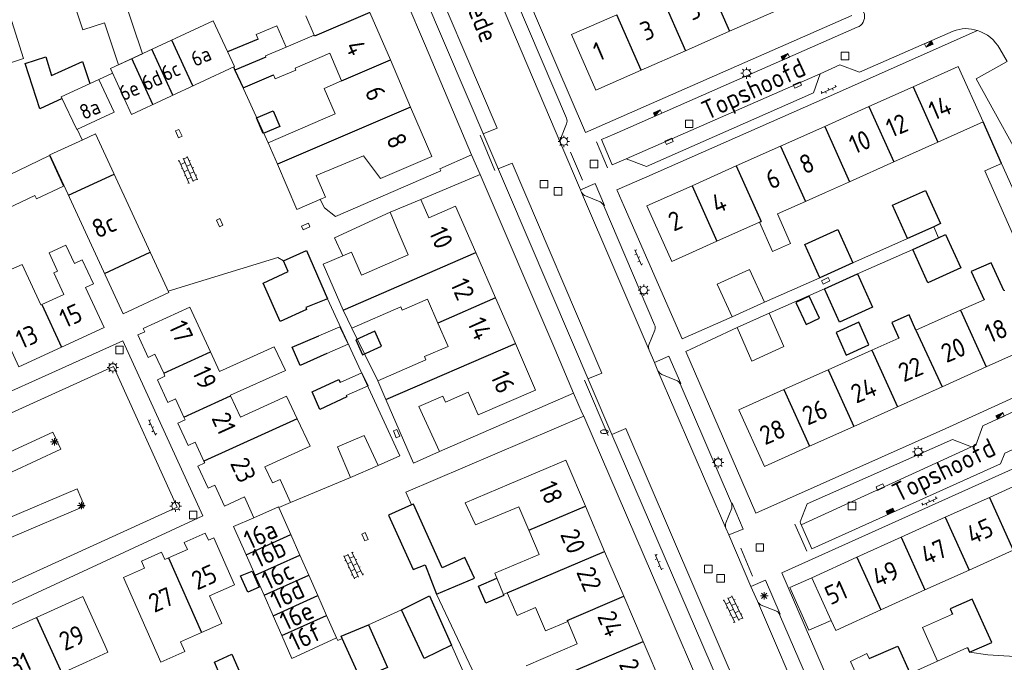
# Model space of a CAD drawing. Extents: x 168769 to 512904, y 516715 to 1559940.
# Tile 102 of 256: x 169920 to 170050, y 519334 to 519419. Entities that reach past the tile are written whole.
import ezdxf

# ---------------------------------------------------------------- set-up
doc = ezdxf.new("R2010")
doc.units = 0
doc.header["$MEASUREMENT"] = 0
doc.layers.get('0').update_dxf_attribs({"linetype": 'CONTINUOUS'})
for name, color, linetype, lineweight in [('B01_HOOFDGEBOUW', 10, 'CONTINUOUS', 0), ('B02_bijgebouw', 12, 'CONTINUOUS', 0), ('B07_scheidingsmuur', 14, 'CONTINUOUS', 25), ('Q04_wegmarkering', 7, 'CONTINUOUS', 0), ('Q21_LANTAARNPAAL', 7, 'CONTINUOUS', 18), ('Q23_kolk', 7, 'CONTINUOUS', 18), ('Q26_BOOM', 7, 'CONTINUOUS', 18), ('Q28_rioolput', 7, 'CONTINUOUS', 18), ('Q92_BRANDKRAAN', 7, 'CONTINUOUS', 0), ('Q96_STRAATKOLK', 7, 'CONTINUOUS', 0), ('Q97_TROTTOIRKOLK', 7, 'CONTINUOUS', 0), ('S02_symb_open_verh', 7, 'CONTINUOUS', 13), ('T05_SCHUTTING', 7, 'CONTINUOUS', 25), ('T51_CULTUURSCHEIDING', 3, 'CONTINUOUS', 0), ('V00_kant_verharding', 252, 'CONTINUOUS', 0), ('V11_VERKEERSDREMPEL', 7, 'CONTINUOUS', 0)]:
    doc.layers.add(name, color=color, linetype=linetype, lineweight=lineweight)
for name, color, linetype in [('B11_dakrand_hoofdgebouw', 20, 'CONTINUOUS'), ('B14_dakrand_bijgebouw', 30, 'CONTINUOUS'), ('Z02_Huisnummer', 253, 'CONTINUOUS'), ('Z06_STRAATNAAM', 7, 'CONTINUOUS')]:
    doc.layers.add(name, color=color, linetype=linetype)
doc.styles.add('ISOCP', font='isocp.shx', dxfattribs={"height": 1.8})

# ---------------------------------------------------------------- blocks, each defined once
blk = doc.blocks.new('Q21')
at = {"color": 0}
for points in [[(-1.5, 0), (-1, 0)], [(-1.06, 1.06), (-0.71, 0.71)], [(0, 1.5), (0, 1)], [(1.06, 1.06), (0.71, 0.71)], [(1.5, 0), (1, 0)], [(-1.06, -1.06), (-0.71, -0.71)], [(0, -1.5), (0, -1)], [(1.06, -1.06), (0.71, -0.71)]]:
    blk.add_lwpolyline(points, dxfattribs=at)
blk.add_circle((0, 0), 1, dxfattribs=at)
blk = doc.blocks.new('Q26')
at = {"color": 0}
for p, q in [((-1, 0), (1, 0)), ((-0.7, 0.7), (0.7, -0.7)), ((0.7, 0.7), (-0.7, -0.7)), ((0, 1), (0, -1))]:
    blk.add_line(p, q, dxfattribs=at)
blk = doc.blocks.new('Q28')
at = {"color": 0}
blk.add_lwpolyline([(1, 1), (1, -1), (-1, -1), (-1, 1)], close=True, dxfattribs=at)
blk = doc.blocks.new('Q23')
at = {"color": 0}
blk.add_lwpolyline([(0.99, -0.5), (-0.99, -0.5), (-0.99, 0.5), (0.99, 0.5), (0.99, -0.5)], dxfattribs=at)
blk = doc.blocks.new('Q92')
at = {"color": 0}
blk.add_ellipse((0, 0), major_axis=(-0.991, 0), ratio=0.499983, start_param=1.570796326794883, end_param=7.853981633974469, dxfattribs=at)
blk = doc.blocks.new('S024')
at = {"color": 0}
for p, q in [((0, 1.2), (6.7, 1.2)), ((0, 0), (6.7, 0)), ((0.2, 1.2), (0.2, 0)), ((1.25, 1.5), (1.25, 1.2)), ((1.25, 0), (1.25, -1.2)), ((2.3, 1.2), (2.3, 0)), ((3.35, 1.5), (3.35, 1.2)), ((3.35, 0), (3.35, -1.2)), ((4.4, 1.2), (4.4, 0)), ((5.45, 1.5), (5.45, 1.2)), ((5.45, 0), (5.45, -1.2)), ((6.5, 1.2), (6.5, 0)), ((0, -1.2), (6.7, -1.2)), ((0.2, -1.2), (0.2, -1.5)), ((2.3, -1.2), (2.3, -1.5)), ((4.4, -1.2), (4.4, -1.5)), ((6.5, -1.2), (6.5, -1.5))]:
    blk.add_line(p, q, dxfattribs=at)
blk = doc.blocks.new('S026')
for p, q in [((0, 0), (4.4, 0)), ((0.2, 0.5), (0.2, 0)), ((1.2, 0), (1.2, -0.5)), ((2.2, 0.5), (2.2, 0)), ((3.2, 0), (3.2, -0.5)), ((4.2, 0.5), (4.2, 0))]:
    blk.add_line(p, q)
blk = doc.blocks.new('Q96')
for p, q in [((-1, 0.88), (1, 0.88)), ((-1, 0.75), (1, 0.75)), ((-1, 0.63), (1, 0.63)), ((-1, 0.5), (1, 0.5)), ((-1, 0.38), (1, 0.38)), ((-1, 0.25), (1, 0.25)), ((-1, 0.12), (1, 0.12))]:
    blk.add_line(p, q)
at = {"color": 0}
blk.add_lwpolyline([(1, 1), (1, 0), (-1, 0), (-1, 1), (1, 1)], dxfattribs=at)
blk = doc.blocks.new('Q97')
blk.add_hatch(color=256).paths.add_polyline_path([(-1, 1), (-1, 0), (1, 1)])
blk.add_line((1, 1), (-1, 0))
at = {"color": 0}
for points in [[(-1, 0), (-1, 1), (1, 1), (1, 0), (-1, 0)], [(0, 0.8), (0, 1)]]:
    blk.add_lwpolyline(points, dxfattribs=at)

msp = doc.modelspace()

# ---------------------------------------------------------------- linework, layer by layer
at = {"layer": 'B01_HOOFDGEBOUW'}
for p, q in [((169925.75, 519375.93), (169920.09, 519373.32)), ((169931.46, 519336.57), (169928.54, 519343)), ((169925.77, 519332.89), (169928.99, 519334.35))]:
    msp.add_line(p, q, dxfattribs=at)
for points in [[(169920.52, 519430.19), (169920.77, 519429.43), (169920.22, 519429.24), (169921.05, 519426.77), (169921.6, 519426.95), (169923.11, 519422.44), (169926.61, 519423.61), (169928.56, 519417.79), (169931.41, 519418.74), (169933.27, 519413.18)], [(169918.42, 519421.28), (169914.28, 519419.97), (169911.97, 519427.27), (169905.59, 519425.24), (169908.04, 519417.52), (169911.61, 519418.65), (169913.16, 519413.76), (169916.88, 519414.94), (169917.51, 519412.98), (169920.73, 519414.01), (169918.42, 519421.28)], [(169932.49, 519426.44), (169936.44, 519414.65)], [(169969.15, 519413.83), (169966.46, 519420.08)], [(169999.04, 519419.8), (169993.06, 519417.17), (169996.28, 519409.84), (170002.26, 519412.48)], [(170013.94, 519417.61), (170019.77, 519420.17)], [(169958.01, 519419.64), (169959.08, 519417.09)], [(169955.38, 519415.52), (169954.17, 519418.35), (169951.44, 519417.18), (169951.71, 519416.56)], [(170008.1, 519415.04), (170013.94, 519417.61)], [(169959.08, 519417.09), (169955.38, 519415.52)], [(169936.44, 519414.65), (169933.27, 519413.18)], [(169955.38, 519415.52), (169952.65, 519414.35)], [(169953.95, 519411.32), (169956.69, 519412.49), (169956.58, 519412.75), (169961.15, 519414.7), (169962.72, 519411.05)], [(170002.26, 519412.48), (170008.1, 519415.04)], [(169952.71, 519414.21), (169952.65, 519414.35)], [(169971.82, 519407.59), (169969.15, 519413.83)], [(170041.44, 519402.98), (170047.4, 519405.64), (170044.12, 519412.96), (170038.17, 519410.29)], [(169953.95, 519411.32), (169953.72, 519411.85)], [(169962.72, 519411.05), (169960.42, 519410.06), (169961.87, 519406.69)], [(170038.17, 519410.29), (170032.33, 519407.68)], [(169974.62, 519401.08), (169971.82, 519407.59)], [(170032.33, 519407.68), (170026.49, 519405.06)], [(169953.03, 519402.9), (169961.87, 519406.69)], [(170026.49, 519405.06), (170020.65, 519402.45)], [(169953.03, 519402.9), (169954.25, 519400.05)], [(170035.6, 519400.36), (170041.44, 519402.98)], [(170020.65, 519402.45), (170014.8, 519399.83)], [(169960.57, 519395.7), (169959.37, 519398.58), (169965.61, 519401.15), (169967.86, 519398.17), (169974.62, 519401.08)], [(170029.76, 519397.75), (170035.6, 519400.36)], [(169954.25, 519400.05), (169956.81, 519394.09), (169960.15, 519395.52)], [(170014.8, 519399.83), (170008.97, 519397.22)], [(170026.58, 519396.32), (170029.76, 519397.75)], [(170008.97, 519397.22), (170003.02, 519394.56), (170006.3, 519387.24), (170012.25, 519389.9)], [(169960.15, 519395.52), (169960.57, 519395.7)], [(169973.18, 519395.41), (169969.12, 519393.72)], [(169974.23, 519392.98), (169973.18, 519395.41)], [(170020.26, 519393.49), (170023.93, 519395.13)], [(170023.93, 519395.13), (170024.06, 519395.19)], [(170024.06, 519395.19), (170026.58, 519396.32)], [(169980.43, 519388.41), (169977.77, 519394.52), (169974.23, 519392.98)], [(169970.2, 519391.19), (169969.12, 519393.72)], [(170020.26, 519393.49), (170021.99, 519389.6)], [(169971.52, 519388.11), (169970.2, 519391.19)], [(170012.25, 519389.9), (170017.87, 519392.42)], [(170017.87, 519392.42), (170019.61, 519388.54)], [(169923.16, 519381.55), (169926.03, 519382.87), (169924.72, 519385.72), (169925.21, 519385.94), (169924.1, 519388.35), (169926.32, 519389.37), (169927.44, 519386.95), (169928.49, 519387.43), (169929.95, 519384.26), (169928.93, 519383.79), (169931.36, 519378.52)], [(170021.99, 519389.6), (170019.61, 519388.54)], [(169962.87, 519387.98), (169960.3, 519386.86)], [(169971.52, 519388.11), (169965.33, 519385.42), (169964.01, 519388.47), (169962.87, 519387.98)], [(169980.43, 519388.41), (169983.04, 519382.41)], [(169925.75, 519375.93), (169920.09, 519373.32), (169917.51, 519378.92), (169916.01, 519382.05), (169918.69, 519383.28), (169917.64, 519385.53), (169920.55, 519386.82), (169923.03, 519381.49), (169923.16, 519381.55)], [(169960.3, 519386.86), (169962.93, 519380.81)], [(170050.25, 519383.41), (170050.15, 519383.37)], [(169974.04, 519382.26), (169970.71, 519380.81)], [(169975.41, 519379.1), (169974.04, 519382.26)], [(169983.04, 519382.41), (169985.65, 519376.4)], [(170047.52, 519382.18), (170044.42, 519380.79)], [(169942.7, 519381.21), (169936.52, 519378.38)], [(169942.7, 519381.21), (169945.4, 519375.31)], [(169964.07, 519378.42), (169962.93, 519380.81)], [(169964.07, 519378.42), (169970.53, 519381.22)], [(169970.53, 519381.22), (169970.71, 519380.81)], [(170044.42, 519380.79), (170038.53, 519378.15)], [(169931.36, 519378.52), (169925.75, 519375.93)], [(169936.52, 519378.38), (169936.72, 519377.94), (169935.81, 519377.52), (169937.17, 519374.55), (169938.08, 519374.97), (169939.23, 519372.46)], [(169959.73, 519377.42), (169962.5, 519378.6), (169963.59, 519376.31), (169960.76, 519375.06)], [(169975.41, 519379.1), (169976.76, 519376.01), (169973.66, 519374.66), (169973.84, 519374.24), (169967.49, 519371.47)], [(170036.25, 519377.12), (170032.72, 519375.53)], [(169953.8, 519375.97), (169946.61, 519372.68)], [(169948.07, 519369.49), (169948.03, 519369.58), (169955.3, 519372.81), (169953.8, 519375.97)], [(169985.65, 519376.4), (169988.32, 519370.25), (169980.74, 519366.96), (169979.44, 519369.95), (169976.45, 519368.65), (169976.09, 519369.46), (169972.89, 519368.07)], [(170047.79, 519373.3), (170053.62, 519375.92)], [(169945.4, 519375.31), (169946.61, 519372.68)], [(170032.72, 519375.53), (170026.94, 519372.93)], [(170041.97, 519370.68), (170047.79, 519373.3)], [(169939.23, 519372.46), (169939.4, 519372.07), (169938.4, 519371.61), (169939.78, 519368.61), (169940.78, 519369.07), (169941.89, 519366.66)], [(169962.52, 519371.23), (169965.4, 519372.52), (169966.2, 519370.8), (169963.33, 519369.52)], [(170026.94, 519372.93), (170021.11, 519370.31)], [(169967.49, 519371.47), (169968.57, 519368.98)], [(170036.09, 519368.04), (170041.97, 519370.68)], [(169956.84, 519366.47), (169955.44, 519369.45), (169949.37, 519366.65), (169948.07, 519369.49)], [(170021.11, 519370.31), (170015.17, 519367.65), (170018.54, 519360.15), (170024.48, 519362.82)], [(169975.64, 519362.13), (169972.22, 519360.58), (169968.57, 519368.98)], [(169972.89, 519368.07), (169975.64, 519362.13)], [(170030.31, 519365.44), (170036.09, 519368.04)], [(169941.89, 519366.66), (169942.05, 519366.3), (169941.1, 519365.86), (169942.44, 519362.91), (169943.4, 519363.35), (169944.55, 519360.84)], [(169952.6, 519360.13), (169958.55, 519362.86), (169956.84, 519366.47)], [(170024.48, 519362.82), (170030.31, 519365.44)], [(169944.55, 519360.84), (169944.64, 519360.63), (169943.73, 519360.22), (169945.08, 519357.28), (169945.99, 519357.7), (169947.26, 519354.93)], [(169953.58, 519357.99), (169952.6, 519360.13)], [(169994.9, 519354.92), (169992.31, 519361.01), (169984.85, 519357.83)], [(170054.18, 519358.78), (170048.22, 519356.08)], [(169953.58, 519357.99), (169954.59, 519358.46), (169955.99, 519355.4)], [(169984.85, 519357.83), (169979.02, 519355.34)], [(169947.26, 519354.93), (169949.89, 519356.14), (169951.11, 519353.4)], [(169951.11, 519353.4), (169954.38, 519354.84), (169954.42, 519354.74)], [(169954.42, 519354.74), (169955.99, 519355.4)], [(169986.12, 519354.85), (169980.37, 519352.45), (169979.02, 519355.34)], [(169986.12, 519354.85), (169987.44, 519351.75)], [(169997.44, 519348.95), (169994.9, 519354.92)], [(170048.22, 519356.08), (170042.4, 519353.45)], [(169956.01, 519351.16), (169954.42, 519354.74)], [(169948.46, 519352.23), (169951.11, 519353.4)], [(169948.46, 519352.23), (169950.1, 519348.51)], [(170042.4, 519353.45), (170036.57, 519350.81)], [(169939.88, 519348.1), (169942.36, 519349.2), (169941.95, 519350.13), (169944.72, 519351.35), (169945.13, 519350.43), (169945.83, 519350.74), (169948.58, 519344.54)], [(169957.2, 519348.47), (169956.01, 519351.16)], [(169987.44, 519351.75), (169988.81, 519348.52)], [(170036.57, 519350.81), (170030.74, 519348.17)], [(169942.03, 519335.73), (169938.87, 519334.33), (169933.93, 519345.49), (169936.7, 519346.72), (169936.28, 519347.67), (169938.96, 519348.86), (169939.39, 519347.89), (169939.88, 519348.1)], [(169950.1, 519348.51), (169951.29, 519345.83)], [(169958.38, 519345.8), (169957.2, 519348.47)], [(169988.81, 519348.52), (169982.92, 519346.06), (169983.19, 519345.4)], [(169999.97, 519343.02), (169997.44, 519348.95)], [(170045.55, 519346.49), (170051.37, 519349.13)], [(170030.74, 519348.17), (170024.79, 519345.48)], [(169951.29, 519345.83), (169952.48, 519343.16)], [(169959.56, 519343.12), (169958.38, 519345.8)], [(170039.72, 519343.86), (170045.55, 519346.49)], [(169948.58, 519344.54), (169945.29, 519343.08), (169946.91, 519339.43), (169944.24, 519338.25)], [(169983.19, 519345.4), (169984.09, 519343.27)], [(170027.94, 519338.52), (170027.34, 519339.84), (170024.79, 519345.48)], [(169952.48, 519343.16), (169953.67, 519340.46)], [(169960.72, 519340.51), (169959.56, 519343.12)], [(169984.59, 519343.48), (169984.09, 519343.27)], [(169984.59, 519343.48), (169985.87, 519340.48), (169988.33, 519341.53), (169989.63, 519338.46), (169992.57, 519339.71)], [(170033.89, 519341.22), (170039.72, 519343.86)], [(169928.54, 519343), (169922.43, 519340.23)], [(170002.51, 519337.06), (169999.97, 519343.02)], [(169962.05, 519337.52), (169960.72, 519340.51)], [(170027.94, 519338.52), (170033.89, 519341.22)], [(169922.43, 519340.23), (169916.33, 519337.46), (169919.66, 519330.12), (169923.46, 519331.84), (169924.25, 519330.1), (169926.54, 519331.11), (169925.74, 519332.88), (169925.77, 519332.89)], [(169953.67, 519340.46), (169954.82, 519337.85)], [(169992.57, 519339.71), (169993.83, 519336.74)], [(169944.24, 519338.25), (169941.46, 519337.02)], [(169942.03, 519335.73), (169941.46, 519337.02)], [(169954.82, 519337.85), (169956.16, 519334.83), (169962.05, 519337.52)], [(169993.83, 519336.74), (169987.07, 519333.86)], [(169996.33, 519330.89), (169997.64, 519327.8), (170005.1, 519330.98), (170002.51, 519337.06)], [(169931.46, 519336.57), (169931.87, 519335.66), (169928.99, 519334.35)]]:
    msp.add_lwpolyline(points, dxfattribs=at)
at = {"layer": 'B02_bijgebouw'}
for points in [[(169945.76, 519418.99), (169948.57, 519412.96), (169934.96, 519406.64), (169932.2, 519412.68)], [(169945.76, 519418.99), (169948.57, 519412.96), (169934.96, 519406.64), (169932.2, 519412.68)], [(169930.65, 519411.25), (169925.71, 519408.94), (169927.75, 519404.63), (169932.69, 519406.94)], [(169930.65, 519411.25), (169925.71, 519408.94), (169927.75, 519404.63), (169932.69, 519406.94)], [(169928.55, 519403.29), (169930.24, 519404.08), (169939.91, 519383.12), (169933.87, 519380.33), (169924.2, 519401.28)], [(169928.55, 519403.29), (169930.24, 519404.08), (169939.91, 519383.12), (169933.87, 519380.33), (169924.2, 519401.28)]]:
    msp.add_lwpolyline(points, close=True, dxfattribs=at)
for points in [[(169924.14, 519401.22), (169926.02, 519397.18), (169922.43, 519395.48), (169922.21, 519395.91), (169917.71, 519393.78), (169916.01, 519397.31), (169924.14, 519401.22)], [(169924.14, 519401.22), (169926.02, 519397.18), (169922.43, 519395.48), (169922.21, 519395.91), (169917.71, 519393.78), (169916.01, 519397.31), (169924.14, 519401.22)], [(170053.66, 519391.65), (170051.41, 519390.62), (170047.64, 519399.17), (170049.84, 519400.15), (170053.66, 519391.65)], [(170014.27, 519379.9), (170012.31, 519384.24), (170016.58, 519386.16), (170018.56, 519381.83)], [(170018.56, 519381.83), (170014.27, 519379.9)], [(170019.17, 519380.39), (170021.11, 519376.01), (170016.85, 519374.06), (170014.95, 519378.5)], [(170014.95, 519378.5), (170019.17, 519380.39)], [(169963.87, 519358.69), (169962.18, 519362.77), (169965.68, 519364.26), (169967.53, 519360.29)], [(169967.53, 519360.29), (169963.87, 519358.69)], [(170024.79, 519345.48), (170021.9, 519344.17), (170024.38, 519338.54), (170027.34, 519339.84)], [(170041.39, 519334.47), (170039.38, 519338.89), (170043.37, 519340.67)], [(170030.76, 519332.47), (170029.89, 519334.43), (170032.05, 519335.48), (170032.34, 519334.8)], [(170045.33, 519336.27), (170041.39, 519334.47)]]:
    msp.add_lwpolyline(points, dxfattribs=at)
at = {"layer": 'B07_scheidingsmuur'}
for points in [[(170010.72, 519424.93), (170013.94, 519417.61)], [(170004.88, 519422.36), (170008.1, 519415.04)], [(169966.46, 519420.08), (169959.14, 519416.96)], [(170002.26, 519412.48), (169999.04, 519419.8)], [(169943.07, 519410.41), (169940.3, 519416.45)], [(169959.14, 519416.96), (169959.08, 519417.09)], [(169940.45, 519409.19), (169937.68, 519415.23)], [(169937.81, 519407.96), (169935.04, 519414)], [(169952.71, 519414.21), (169948.64, 519412.47)], [(169962.72, 519411.05), (169969.15, 519413.83)], [(170038.17, 519410.29), (170041.44, 519402.98)], [(169971.82, 519407.59), (169954.25, 519400.05)], [(170032.33, 519407.68), (170035.6, 519400.36)], [(170026.49, 519405.06), (170029.76, 519397.75)], [(170020.65, 519402.45), (170023.93, 519395.13)], [(170014.8, 519399.83), (170018.08, 519392.51)], [(169926.65, 519395.98), (169932.7, 519398.76)], [(170008.97, 519397.22), (170012.25, 519389.9)], [(170017.87, 519392.42), (170018.08, 519392.51)], [(169931.41, 519385.65), (169937.46, 519388.43)], [(169962.93, 519380.81), (169980.43, 519388.41)], [(169983.04, 519382.41), (169975.41, 519379.1)], [(169923.16, 519381.55), (169925.75, 519375.93)], [(170044.42, 519380.79), (170047.79, 519373.3)], [(170038.53, 519378.15), (170041.97, 519370.68)], [(169968.57, 519368.98), (169985.65, 519376.4)], [(169939.23, 519372.46), (169945.4, 519375.31)], [(170032.72, 519375.53), (170036.09, 519368.04)], [(170026.94, 519372.93), (170030.31, 519365.44)], [(169941.89, 519366.66), (169948.07, 519369.49)], [(170021.11, 519370.31), (170024.48, 519362.82)], [(169956.84, 519366.47), (169944.55, 519360.84)], [(169987.44, 519351.75), (169994.9, 519354.92)], [(170048.22, 519356.08), (170051.37, 519349.13)], [(170042.4, 519353.45), (170045.55, 519346.49)], [(169950.1, 519348.51), (169956.01, 519351.16)], [(170036.57, 519350.81), (170039.72, 519343.86)], [(169951.29, 519345.83), (169957.2, 519348.47)], [(169984.59, 519343.48), (169997.44, 519348.95)], [(169939.88, 519348.1), (169944.24, 519338.25)], [(170030.74, 519348.17), (170033.89, 519341.22)], [(169952.48, 519343.16), (169958.38, 519345.8)], [(169953.67, 519340.46), (169959.56, 519343.12)], [(169992.51, 519339.84), (169999.97, 519343.02)], [(169954.82, 519337.85), (169960.72, 519340.51)], [(169922.43, 519340.23), (169925.77, 519332.89)], [(169992.51, 519339.84), (169992.57, 519339.71)], [(169989.17, 519331.37), (170002.51, 519337.06)]]:
    msp.add_lwpolyline(points, dxfattribs=at)
at = {"layer": 'B11_dakrand_hoofdgebouw'}
for points in [[(169951.71, 519416.56), (169947.67, 519414.89)], [(169948.45, 519412.9), (169948.64, 519412.47)], [(169948.64, 519412.47), (169949.72, 519410.16), (169953.72, 519411.85)], [(170050.15, 519383.37), (170048.48, 519387.06), (170045.83, 519385.92), (170047.52, 519382.18)], [(170038.53, 519378.15), (170037.62, 519380.17), (170035.34, 519379.15), (170036.25, 519377.12)]]:
    msp.add_lwpolyline(points, dxfattribs=at)
at = {"layer": 'B14_dakrand_bijgebouw'}
for points in [[(169925.81, 519408.73), (169922.9, 519407.35), (169920.93, 519413.36), (169923.67, 519414.23), (169924.42, 519411.76), (169928.53, 519413.62), (169929.48, 519410.7)], [(169953.69, 519407.12), (169954.56, 519405.03), (169952.34, 519404.11), (169951.48, 519406.2), (169953.69, 519407.12)], [(170037.41, 519390.26), (170035.43, 519394.65), (170039.79, 519396.6), (170041.79, 519392.22), (170040.87, 519391.81)], [(170025.84, 519385.08), (170023.86, 519389.47), (170028.22, 519391.43), (170030.22, 519387.05)], [(170040.87, 519391.81), (170037.41, 519390.26)], [(170041.51, 519390.34), (170042.45, 519390.77), (170044.46, 519386.39), (170040.08, 519384.42), (170038.1, 519388.81)], [(170038.1, 519388.81), (170041.51, 519390.34)], [(169955.04, 519387.31), (169958.07, 519388.65), (169960.86, 519382.3)], [(169960.86, 519382.3), (169957.98, 519381.16), (169958.09, 519380.87), (169954.62, 519379.3), (169952.34, 519384.38), (169955.65, 519385.89), (169955.04, 519387.31)], [(170030.22, 519387.05), (170025.84, 519385.08)], [(170030.8, 519385.57), (170032.8, 519381.19), (170028.42, 519379.23), (170026.44, 519383.62)], [(170026.44, 519383.62), (170030.8, 519385.57)], [(170022.67, 519381.82), (170024.02, 519378.91), (170025.81, 519379.74), (170024.45, 519382.65), (170022.67, 519381.82)], [(170030.99, 519379.21), (170027.99, 519377.86), (170029.33, 519374.87), (170032.33, 519376.22), (170030.99, 519379.21)], [(169960.76, 519375.06), (169957.25, 519373.49), (169956.18, 519375.92), (169959.73, 519377.42)], [(169967.09, 519378.01), (169964.58, 519376.89), (169965.46, 519374.9), (169967.98, 519376.03), (169967.09, 519378.01)], [(169963.33, 519369.52), (169963.4, 519369.37), (169959.83, 519367.66), (169958.82, 519370.02), (169962.33, 519371.64), (169962.52, 519371.23)], [(169971.93, 519355.09), (169968.9, 519353.75), (169972.15, 519346.54), (169973.73, 519347.19), (169975.26, 519343.32)], [(169972.19, 519355.2), (169971.93, 519355.09)], [(169975.26, 519343.32), (169980.24, 519345.43), (169978.98, 519348.14), (169975.99, 519346.78), (169972.19, 519355.2)], [(169950.32, 519343.58), (169949.39, 519345.72), (169950.92, 519346.36), (169951.85, 519344.25), (169950.32, 519343.58)], [(169984.15, 519343.12), (169984.09, 519343.27)], [(169970.62, 519341.23), (169974.32, 519343.07), (169977.23, 519336.58)], [(170045.33, 519336.27), (170045.62, 519335.63), (170048.55, 519336.92), (170045.93, 519342.64), (170043.04, 519341.39), (170043.37, 519340.67)], [(169977.23, 519336.58), (169973.6, 519334.83), (169970.62, 519341.23)], [(169962.8, 519337.45), (169962.66, 519337.75), (169966.27, 519339.26)], [(169966.27, 519339.26), (169968.76, 519333.64), (169965.2, 519332.13), (169962.8, 519337.45)], [(169947.44, 519330.8), (169945.92, 519334.32), (169948.24, 519335.4), (169949.82, 519331.78), (169948.92, 519331.38)], [(170032.34, 519334.8), (170036.14, 519336.43), (170037.7, 519333), (170033.85, 519331.33)]]:
    msp.add_lwpolyline(points, dxfattribs=at)
at = {"layer": 'B14_dakrand_bijgebouw', "flags": 128}
msp.add_lwpolyline([(169984.15, 519343.12), (169981.75, 519342.12), (169980.79, 519344.37), (169983.19, 519345.4)], dxfattribs=at)
at = {"layer": 'Q04_wegmarkering'}
for points in [[(169970.8, 519428.97), (169972.64, 519429.7), (169983.25, 519404.83)], [(169982.79, 519423.61), (169991.65, 519402.75)], [(170025.88, 519412.01), (170000.3, 519400.78)], [(169981.42, 519404.08), (169983.25, 519404.83)], [(169995.24, 519371.73), (169997.07, 519372.47), (169985.22, 519400.2), (169983.4, 519399.46)], [(169994.4, 519396.34), (170003.32, 519375.52)], [(170004.48, 519372.79), (170013.45, 519352)], [(169998.38, 519364.38), (170000.23, 519365.16), (170015.39, 519329.93)], [(170023.4, 519352.46), (170045.87, 519362.74)], [(170017.61, 519342.37), (170024.19, 519327.07)]]:
    msp.add_lwpolyline(points, dxfattribs=at)
at = {"layer": 'T05_SCHUTTING'}
msp.add_lwpolyline([(170049.84, 519400.15), (170047.4, 519405.64)], dxfattribs=at)
at = {"layer": 'T51_CULTUURSCHEIDING'}
for points in [[(169914.92, 519360.24), (169924.61, 519364.71)], [(169924.61, 519364.71), (169925.66, 519362.44)], [(169925.66, 519362.44), (169915.97, 519357.97)], [(169918.08, 519353.08), (169927.81, 519357.21)], [(169928.79, 519354.91), (169927.81, 519357.21)], [(169928.79, 519354.91), (169919.06, 519350.78)]]:
    msp.add_lwpolyline(points, dxfattribs=at)
at = {"layer": 'V00_kant_verharding'}
for points in [[(169878.53, 519399.31), (169872.12, 519413.35), (169872.8, 519416.09), (169874.36, 519418.54), (169939.51, 519439.3), (169960.83, 519446.1), (169973.79, 519415.67), (169979.85, 519401.28)], [(170000, 519436.61), (169985.04, 519427.22), (169994.91, 519404.24), (170030.05, 519419.7)], [(170044.07, 519428.38), (170047.19, 519430.12), (170063.16, 519401.28), (170073.75, 519367.36), (170059.87, 519360.98), (170057.89, 519365.38), (170050.27, 519361.91), (170049.71, 519360.49)], [(170046.65, 519417.7), (170026.94, 519408.96), (170003.01, 519398.41), (169999.05, 519396.68)], [(169930.65, 519411.25), (169932.47, 519412.08)], [(169948.45, 519412.9), (169953.03, 519402.9)], [(169927.79, 519404.7), (169928.47, 519403.26)], [(169998.45, 519399.97), (169997.04, 519403.34)], [(169979.85, 519401.28), (169975.68, 519399.47), (169975.82, 519399.18), (169961.91, 519393.17), (169960.44, 519394.3), (169959.88, 519395.41)], [(169979.85, 519401.28), (169981, 519398.7)], [(169981, 519398.7), (169973.18, 519395.41)], [(169993.33, 519369.82), (169990.84, 519375.67), (169981, 519398.7)], [(169997.33, 519394.58), (169997.42, 519394.63), (169996.19, 519397.52), (169994.26, 519396.68)], [(169999.05, 519396.68), (169999.08, 519396.59)], [(170014.27, 519379.9), (170007.65, 519377), (170000, 519394.48), (169999.08, 519396.59)], [(169969.12, 519393.72), (169961.78, 519390.36)], [(170041.51, 519390.34), (170040.87, 519391.81)], [(169961.78, 519390.36), (169962.87, 519387.98)], [(170030.22, 519387.05), (170037.41, 519390.26)], [(170038.1, 519388.81), (170030.8, 519385.57)], [(169955.04, 519387.31), (169954.31, 519387.73), (169939.82, 519383.32)], [(170018.56, 519381.83), (170025.84, 519385.08)], [(170026.44, 519383.62), (170019.17, 519380.39)], [(169960.86, 519382.3), (169970.4, 519361.57), (169967.53, 519360.29)], [(169964.07, 519378.42), (169967.49, 519371.47)], [(170008.16, 519375.36), (170014.95, 519378.5)], [(169907.63, 519364.96), (169933.85, 519376.73), (169944.38, 519353.63), (169912.77, 519339.01)], [(170007.41, 519371.05), (170007.51, 519371.1), (170005.92, 519374.72), (170004.01, 519373.88)], [(170017.38, 519353.98), (170008.16, 519375.36)], [(170042.46, 519365.19), (170064.85, 519375.4)], [(169941, 519354.8), (169932.59, 519373.38), (169903.19, 519360.04), (169911.77, 519341.45), (169941, 519354.8)], [(170007.41, 519371.05), (170014.2, 519355.31)], [(169975.64, 519362.13), (169993.33, 519369.82)], [(169993.33, 519369.82), (169994.48, 519367.21), (169994.68, 519366.79)], [(169994.68, 519366.79), (169971.19, 519356.79), (169971.93, 519355.09)], [(170007.11, 519326.27), (170008.57, 519326.95), (170010.02, 519328.92), (170009.94, 519331.35), (170005.97, 519340.67), (169994.68, 519366.79)], [(170017.38, 519353.98), (170042.46, 519365.19)], [(170049.71, 519360.49), (170024.8, 519349.31), (170023.31, 519352.67), (170023.24, 519352.84), (170024.15, 519355.22), (170043.37, 519363.71)], [(170053.38, 519360.79), (170020.82, 519346.1), (170028.4, 519328.6), (170041.39, 519334.47)], [(169955.99, 519355.4), (169963.87, 519358.69)], [(170013.81, 519351.12), (170015.73, 519351.9), (170014.28, 519355.33)], [(170014.28, 519355.33), (170014.2, 519355.31)], [(170013.81, 519351.12), (170016.75, 519344.31)], [(170020.52, 519340.63), (170020.6, 519340.65), (170018.66, 519345.15), (170016.75, 519344.31)], [(169975.26, 519343.32), (169982.31, 519328.34)], [(169966.27, 519339.26), (169970.62, 519341.23)], [(170048.04, 519335.29), (170057.97, 519334.66), (170067.44, 519338.72)], [(169962.2, 519337.17), (169962.05, 519337.52)], [(169962.2, 519337.17), (169962.8, 519337.45)], [(169977.23, 519336.58), (169985.95, 519316.9)], [(170045.62, 519335.63), (170048.04, 519335.29)]]:
    msp.add_lwpolyline(points, dxfattribs=at)
for points in [[(170023.51, 519269.26), (170029.37, 519271.92, 0.374504), (170033.66, 519281.53, -0.027559), (170032.3, 519286.64), (170030.14, 519295.42, 0.13804), (170029.68, 519295.99), (170027.78, 519296.82, -0.174475), (170027.29, 519297.32), (170018.14, 519318.51, -0.212424), (170018.09, 519319.25), (170018.86, 519321.13, 0.146657), (170018.86, 519321.88), (170015.39, 519329.93, 0.112396), (170014.87, 519330.45), (170012.96, 519331.22, -0.175558), (170012.45, 519331.73), (169998.38, 519364.38), (169968.12, 519435.24)], [(169997.04, 519403.34), (169998.71, 519404.04), (170030.79, 519418.14, 0.363316), (170031.72, 519419.85), (170028.66, 519426.51), (170030.96, 519427.78)], [(169985.7, 519421.83), (169992.4, 519406.13, -0.188492), (169992.41, 519405.38), (169991.64, 519403.5, 0.177488), (169991.65, 519402.75), (169994.26, 519396.68)], [(170046.65, 519417.7, 0.185696), (170043.46, 519417.62), (170031.08, 519412.19), (170028.48, 519413.16), (170025.89, 519412), (170024.99, 519409.5), (170002.96, 519399.77), (170000.3, 519400.78), (169998.45, 519399.97)], [(170064.85, 519375.4, 0.147954), (170064.95, 519378.82), (170063.26, 519384.2), (170058.65, 519382.76), (170054.21, 519397.07), (170053.91, 519397.85), (170046.48, 519411.34), (170050.59, 519413.63), (170049.6, 519415.29, 0.197238), (170046.65, 519417.7)], [(169994.26, 519396.68), (169994.4, 519396.34, 0.200821), (169994.93, 519395.87), (169996.83, 519395.09, -0.172635), (169997.33, 519394.58)], [(169997.33, 519394.58), (170004.04, 519378.88, -0.173664), (170004.05, 519378.14), (170003.27, 519376.21, 0.165282), (170003.32, 519375.52), (170004.01, 519373.88)], [(170043.37, 519363.71), (170045.87, 519362.74), (170046.43, 519362.98), (170047.38, 519365.51), (170061.62, 519372.11, 0.191594), (170064.85, 519375.4)], [(170004.01, 519373.88), (170004.48, 519372.79, 0.155621), (170004.99, 519372.3), (170006.91, 519371.53, -0.202882), (170007.41, 519371.05)], [(170014.2, 519355.31, -0.123621), (170014.21, 519354.67), (170013.45, 519352.72, 0.209141), (170013.45, 519352), (170013.81, 519351.12)], [(170016.75, 519344.31), (170017.61, 519342.37, 0.171401), (170018.12, 519341.86), (170020.04, 519341.1, -0.20795), (170020.52, 519340.63)], [(170020.52, 519340.63), (170024.92, 519330.44, -0.165309), (170024.92, 519329.71), (170024.16, 519327.78, 0.153281), (170024.19, 519327.07), (170024.84, 519325.59)]]:
    msp.add_lwpolyline(points, format="xyb", dxfattribs=at)
at = {"layer": 'V11_VERKEERSDREMPEL'}
for points in [[(169982.96, 519399.25), (169980.99, 519403.89)], [(169996.35, 519403.01), (169997.82, 519399.57)], [(169992.92, 519401.67), (169994.5, 519397.96)], [(169997.92, 519364.26), (169994.77, 519371.56)], [(170022.56, 519352.55), (170024.11, 519349)], [(170016.95, 519345.66), (170015.4, 519349.36)]]:
    msp.add_lwpolyline(points, dxfattribs=at)

# ---------------------------------------------------------------- block references
at = {"layer": 'Q21_LANTAARNPAAL', "xscale": 0.5, "yscale": 0.5}
for p in [(170016.18, 519412.08), (169992.03, 519403.07), (170002.61, 519383.43), (169932.51, 519373.23), (170038.84, 519362.09), (170012.42, 519360.69), (169940.81, 519354.94)]:
    msp.add_blockref('Q21', p, dxfattribs=at)
at = {"layer": 'Q23_kolk'}
for p, xscale, yscale, rotation in [((170022.88, 519410.53), 0.5, 0.5, 23.68649370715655), ((169941.22, 519404.11), 0.5, 0.5, 294.4653391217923), ((170005.94, 519403.07), 0.5, 0.5, 23.80517444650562), ((169946.62, 519392.35), 0.4999999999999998, 0.4999999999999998, 114.7540825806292), ((169957.98, 519391.84), 0.4999999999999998, 0.4999999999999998, 204.1943481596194), ((170026.61, 519384.67), 0.4999999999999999, 0.4999999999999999, 25.33183099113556), ((169969.97, 519364.5), 0.4999999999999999, 0.4999999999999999, 293.1533421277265), ((170033.82, 519357.44), 0.5, 0.5, 24.50881067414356), ((169965.8, 519350.88), 0.4999999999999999, 0.4999999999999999, 294.3298767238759)]:
    msp.add_blockref('Q23', p, dxfattribs=dict(at, xscale=xscale, yscale=yscale, rotation=rotation))
at = {"layer": 'Q26_BOOM', "xscale": 0.5, "yscale": 0.5}
for p in [(169924.8, 519363.41), (169928.36, 519355.01), (170018.51, 519343.09)]:
    msp.add_blockref('Q26', p, dxfattribs=at)
at = {"layer": 'Q28_rioolput', "xscale": 0.5, "yscale": 0.5}
for p in [(170029.15, 519414.34), (170008.59, 519405.39), (169996.02, 519400.09), (169989.44, 519397.43), (169991.28, 519396.48), (169933.4, 519375.54), (170030.08, 519354.95), (169943.12, 519353.76), (170017.92, 519349.47), (170011.13, 519346.64), (170012.76, 519345.41)]:
    msp.add_blockref('Q28', p, dxfattribs=at)
at = {"layer": 'Q92_BRANDKRAAN', "xscale": 0.5, "yscale": 0.5}
msp.add_blockref('Q92', (169997.39, 519364.75), dxfattribs=at)
at = {"layer": 'Q96_STRAATKOLK', "xscale": 0.5, "yscale": 0.5, "rotation": 24.15374427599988}
msp.add_blockref('Q96', (170035.24, 519354.01), dxfattribs=at)
at = {"layer": 'Q97_TROTTOIRKOLK'}
for p, xscale, yscale, rotation in [((170040.13, 519416.16), 0.5, 0.5, 203.5598679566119), ((170021.38, 519414.01), 0.4999999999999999, 0.4999999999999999, 23.69294896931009), ((170004.53, 519406.6), 0.5, 0.5, 23.7962371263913), ((170049.74, 519366.6), 0.4999999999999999, 0.4999999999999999, 24.96124318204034)]:
    msp.add_blockref('Q97', p, dxfattribs=dict(at, xscale=xscale, yscale=yscale, rotation=rotation))
at = {"layer": 'S02_symb_open_verh'}
for name, p, xscale, yscale, rotation in [('S026', (170026.04, 519409.41), 0.4999999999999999, 0.4999999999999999, 24.60176324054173), ('S024', (169941.79, 519400.84), 0.5, 0.5, 293.7412300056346), ('S026', (170001.41, 519388.75), 0.4999999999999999, 0.4999999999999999, 293.6529989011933), ('S026', (169937.26, 519366.32), 0.4999999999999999, 0.4999999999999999, 293.6529989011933), ('S026', (170039.33, 519355.05), 0.5, 0.5, 24.75679434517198), ('S024', (169964.96, 519345.57), 0.4999999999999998, 0.4999999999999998, 115.1575526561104), ('S026', (170004.09, 519348.52), 0.5, 0.5, 293.3574245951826), ('S024', (170013.7, 519342.83), 0.5, 0.5, 295.842922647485)]:
    msp.add_blockref(name, p, dxfattribs=dict(at, xscale=xscale, yscale=yscale, rotation=rotation))

# ---------------------------------------------------------------- texts
at = {"layer": 'Z02_Huisnummer', "style": 'ISOCP'}
for s, height, rotation, p in [('5', 2.5, 23, (170008.89, 519418.95)), ('3', 2.5, 23, (170002.82, 519416.28)), ('4', 2.5, 294, (169963.13, 519415.69)), ('1', 2.5, 23, (169996.62, 519413.6)), ('6a', 2, 24.0106, (169943.38, 519412.88)), ('6c', 2, 24.0106, (169939.47, 519410.97)), ('6d', 2, 24.0106, (169936.88, 519409.69)), ('6e', 2, 24.0106, (169933.88, 519408.36)), ('6', 2.5, 294, (169965.72, 519409.65)), ('14', 2.5, 23, (170040.9, 519405.78)), ('8a', 2, 24.0106, (169928.69, 519405.87)), ('12', 2.5, 23, (170035.27, 519403.51)), ('10', 2.5, 23, (170030.4, 519401.33)), ('8', 2.5, 294, (169968.53, 519403.42)), ('8', 2.5, 23, (170023.82, 519398.66)), ('6', 2.5, 23, (170019.38, 519396.68)), ('4', 2.5, 23, (170012.24, 519393.48)), ('2', 2.5, 23.3542, (170006.54, 519391.14)), ('8c', 2.5, 24.0106, (169930.48, 519390.19)), ('10', 2.5, 294, (169974.17, 519391.08)), ('12', 2.5, 294, (169977, 519384.28)), ('15', 2.5, 24, (169926.21, 519378.37)), ('14', 2.5, 294, (169979.24, 519379.13)), ('18', 2.5, 23, (170048.3, 519376.37)), ('13', 2.5, 24, (169920.45, 519375.59)), ('17', 2.5, 294.425, (169939.83, 519378.69)), ('20', 2.5, 23, (170042.54, 519373.79)), ('22', 2.5, 23, (170036.9, 519371.25)), ('19', 2.5, 294.425, (169942.92, 519372.63)), ('16', 2.5, 294, (169982.3, 519372.07)), ('24', 2.5, 23, (170030.63, 519368.43)), ('26', 2.5, 23, (170024.21, 519365.54)), ('21', 2.5, 294.425, (169945.49, 519366.56)), ('28', 2.5, 23.0224, (170018.59, 519362.94)), ('23', 2.5, 294.425, (169947.95, 519360.6)), ('18', 2.5, 293.3735, (169988.63, 519357.53)), ('45', 2.5, 24, (170045.96, 519349.81)), ('16a', 2.5, 25.003, (169950.58, 519349.14)), ('16b', 2.5, 25.003, (169951.66, 519346.7)), ('20', 2.5, 293, (169991.52, 519351.22)), ('47', 2.5, 24, (170039.91, 519347.08)), ('25', 2.5, 24, (169943.63, 519343.78)), ('16c', 2.5, 24.9926, (169952.95, 519343.78)), ('49', 2.5, 24, (170033.49, 519344.17)), ('16d', 2.5, 25.003, (169954.09, 519341.2)), ('22', 2.5, 293, (169993.65, 519346.23)), ('27', 2.5, 24, (169937.97, 519340.8)), ('51', 2.5, 23.6892, (170027.23, 519341.82)), ('16e', 2.5, 25.003, (169955.32, 519338.43)), ('24', 2.5, 293, (169996.41, 519340.41)), ('29', 2.5, 24, (169926.15, 519335.76)), ('16f', 2.5, 25.003, (169956.53, 519335.7)), ('31', 2.5, 24.4257, (169919.56, 519332.37)), ('26', 2.5, 293, (169999.27, 519334.08))]:
    msp.add_text(s, height=height, rotation=rotation, dxfattribs=at).set_placement(p)
at = {"layer": 'Z06_STRAATNAAM', "style": 'ISOCP'}
for s, rotation, p in [('De Reede', 292.1526, (169976.12, 519428.32)), ('Topshoofd', 24.6199, (170010.97, 519405.85)), ('Topshoofd', 26.0526, (170036.2, 519355.38))]:
    msp.add_text(s, height=2.5, rotation=rotation, dxfattribs=at).set_placement(p)

doc.saveas('drawing.dxf')
